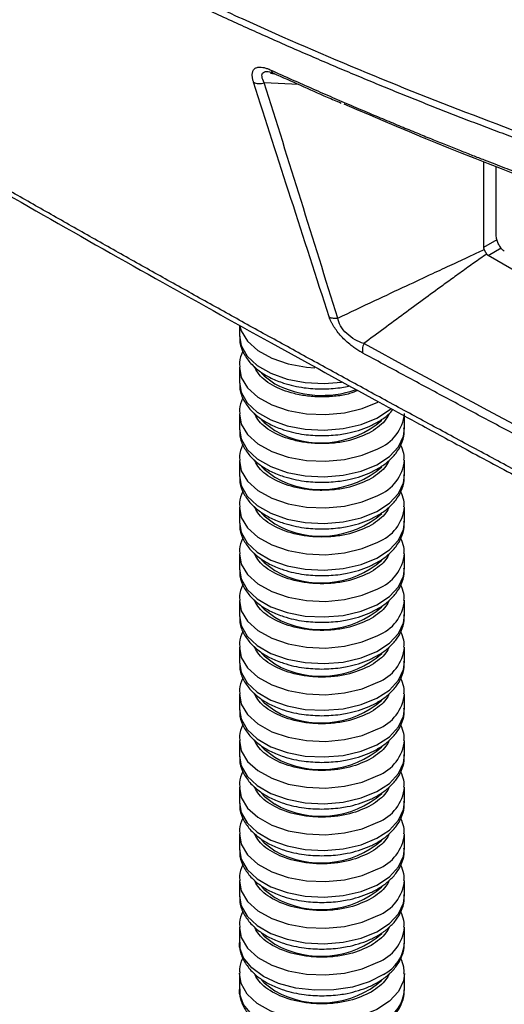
# Model space of a CAD drawing. Header units: millimetres. Extents: x 20 to 203, y 18 to 290.
# Tile 14 of 16: x 151 to 163, y 209 to 234. Entities that reach past the tile are written whole.
import ezdxf

# ---------------------------------------------------------------- set-up
doc = ezdxf.new("R2010")
doc.units = ezdxf.units.MM

msp = doc.modelspace()

# ---------------------------------------------------------------- linework, layer by layer
at = {"color": 7, "linetype": 'Continuous', "lineweight": 25}
for p, q in [((157.288, 233.005), (157.43, 232.96)), ((157.449, 232.933), (157.343, 232.957)), ((158.086, 232.668), (157.182, 232.71)), ((162.936, 230.643), (162.936, 228.386)), ((163.267, 228.713), (163.267, 230.513)), ((172.011, 223.011), (163.054, 228.182)), ((156.527, 226.353), (156.527, 226.071)), ((156.527, 225.254), (156.527, 224.846)), ((156.527, 224.029), (156.527, 223.621)), ((160.86, 223.621), (160.86, 224.029)), ((156.527, 222.804), (156.527, 222.396)), ((160.86, 222.396), (160.86, 222.804)), ((156.527, 221.58), (156.527, 221.171)), ((160.86, 221.171), (160.86, 221.58)), ((156.527, 220.355), (156.527, 219.946)), ((160.86, 219.946), (160.86, 220.355)), ((156.527, 219.13), (156.527, 218.722)), ((160.86, 218.722), (160.86, 219.13)), ((156.527, 217.905), (156.527, 217.497)), ((160.86, 217.497), (160.86, 217.905)), ((156.527, 216.68), (156.527, 216.272)), ((160.86, 216.272), (160.86, 216.68)), ((156.527, 215.455), (156.527, 215.047)), ((160.86, 215.047), (160.86, 215.455)), ((156.527, 214.231), (156.527, 213.822)), ((160.86, 213.822), (160.86, 214.231)), ((156.527, 213.006), (156.527, 212.598)), ((160.86, 212.598), (160.86, 213.006)), ((156.527, 211.781), (156.527, 211.373)), ((160.86, 211.373), (160.86, 211.781)), ((156.527, 210.556), (156.527, 210.148)), ((160.86, 210.148), (160.86, 210.556)), ((156.527, 209.331), (156.527, 208.923)), ((160.86, 208.923), (160.86, 209.331))]:
    msp.add_line(p, q, dxfattribs=at)
at = {"color": 8, "linetype": 'Continuous', "lineweight": 25}
for p, q in [((163.288, 228.589), (162.936, 228.386)), ((163.054, 228.182), (163.395, 228.379))]:
    msp.add_line(p, q, dxfattribs=at)
at = {"color": 8, "linetype": 'Continuous', "lineweight": 25, "flags": 128}
for points in [[(156.544, 226.324), (156.579, 226.206), (156.745, 225.932), (157.016, 225.687), (157.378, 225.485), (157.81, 225.337), (158.291, 225.25), (158.508, 225.233)], [(156.527, 225.25), (156.579, 224.981), (156.745, 224.707), (157.016, 224.462), (157.378, 224.26), (157.81, 224.112), (158.291, 224.025), (158.792, 224.004), (159.289, 224.051), (159.753, 224.163), (160.16, 224.333)], [(156.527, 224.025), (156.579, 223.756), (156.745, 223.482), (157.016, 223.237), (157.378, 223.035), (157.81, 222.887), (158.291, 222.8), (158.792, 222.78), (159.289, 222.826), (159.753, 222.938), (160.16, 223.109)], [(156.527, 222.8), (156.579, 222.531), (156.745, 222.257), (157.016, 222.012), (157.378, 221.811), (157.81, 221.662), (158.291, 221.575), (158.792, 221.555), (159.289, 221.602), (159.753, 221.713), (160.16, 221.884)], [(156.527, 221.576), (156.579, 221.306), (156.745, 221.032), (157.016, 220.788), (157.378, 220.586), (157.81, 220.437), (158.291, 220.351), (158.792, 220.33), (159.289, 220.377), (159.753, 220.489), (160.16, 220.659)], [(156.527, 220.351), (156.579, 220.082), (156.745, 219.807), (157.016, 219.563), (157.378, 219.361), (157.81, 219.213), (158.291, 219.126), (158.792, 219.105), (159.289, 219.152), (159.753, 219.264), (160.16, 219.434)], [(156.527, 219.126), (156.579, 218.857), (156.745, 218.583), (157.016, 218.338), (157.378, 218.136), (157.81, 217.988), (158.291, 217.901), (158.792, 217.88), (159.289, 217.927), (159.753, 218.039), (160.16, 218.209)], [(156.527, 217.901), (156.579, 217.632), (156.745, 217.358), (157.016, 217.113), (157.378, 216.911), (157.81, 216.763), (158.291, 216.676), (158.792, 216.656), (159.289, 216.702), (159.753, 216.814), (160.16, 216.985)], [(156.527, 216.676), (156.579, 216.407), (156.745, 216.133), (157.016, 215.888), (157.378, 215.686), (157.81, 215.538), (158.291, 215.451), (158.792, 215.431), (159.289, 215.478), (159.753, 215.589), (160.16, 215.76)], [(156.527, 215.452), (156.579, 215.182), (156.745, 214.908), (157.016, 214.664), (157.378, 214.462), (157.81, 214.313), (158.291, 214.227), (158.792, 214.206), (159.289, 214.253), (159.753, 214.364), (160.16, 214.535)], [(156.527, 214.227), (156.579, 213.958), (156.745, 213.683), (157.016, 213.439), (157.378, 213.237), (157.81, 213.088), (158.291, 213.002), (158.792, 212.981), (159.289, 213.028), (159.753, 213.14), (160.16, 213.31)], [(156.527, 213.002), (156.579, 212.733), (156.745, 212.459), (157.016, 212.214), (157.378, 212.012), (157.81, 211.864), (158.291, 211.777), (158.792, 211.756), (159.289, 211.803), (159.753, 211.915), (160.16, 212.085)], [(156.527, 211.777), (156.579, 211.508), (156.745, 211.234), (157.016, 210.989), (157.378, 210.787), (157.81, 210.639), (158.291, 210.552), (158.792, 210.532), (159.289, 210.578), (159.753, 210.69), (160.16, 210.861)], [(156.527, 210.552), (156.579, 210.283), (156.745, 210.009), (157.016, 209.764), (157.378, 209.562), (157.81, 209.414), (158.291, 209.327), (158.792, 209.307), (159.289, 209.354), (159.753, 209.465), (160.16, 209.636)], [(160.86, 209.339), (160.837, 209.15), (160.707, 208.87), (160.468, 208.614), (160.134, 208.397), (159.722, 208.23), (159.254, 208.123), (158.757, 208.081), (158.255, 208.106), (157.778, 208.198), (157.35, 208.35), (156.994, 208.556), (156.73, 208.803), (156.572, 209.078), (156.527, 209.347)]]:
    msp.add_lwpolyline(points, dxfattribs=at)
at = {"color": 7, "linetype": 'Continuous', "lineweight": 25, "flags": 128}
for points in [[(156.527, 226.071), (156.572, 225.818), (156.73, 225.542), (156.994, 225.295), (157.35, 225.089), (157.778, 224.937), (158.255, 224.846), (158.757, 224.82), (159.211, 224.856)], [(157.11, 225.096), (157.178, 225.021), (157.456, 224.812)], [(156.527, 224.846), (156.572, 224.593), (156.73, 224.317), (156.994, 224.07), (157.35, 223.865), (157.778, 223.712), (158.255, 223.621), (158.757, 223.595), (159.254, 223.638), (159.722, 223.745), (160.134, 223.911), (160.468, 224.128), (160.513, 224.167)], [(157.11, 223.872), (157.178, 223.796), (157.456, 223.587)], [(156.527, 223.621), (156.572, 223.368), (156.73, 223.092), (156.994, 222.845), (157.35, 222.64), (157.778, 222.487), (158.255, 222.396), (158.757, 222.371), (159.254, 222.413), (159.722, 222.52), (160.134, 222.687), (160.468, 222.903), (160.707, 223.159), (160.837, 223.44), (160.86, 223.646)], [(157.11, 222.647), (157.178, 222.571), (157.456, 222.362)], [(156.527, 222.396), (156.572, 222.143), (156.73, 221.867), (156.994, 221.62), (157.35, 221.415), (157.778, 221.262), (158.255, 221.171), (158.757, 221.146), (159.254, 221.188), (159.722, 221.295), (160.134, 221.462), (160.468, 221.679), (160.707, 221.934), (160.837, 222.215), (160.86, 222.422)], [(157.11, 221.422), (157.178, 221.347), (157.456, 221.137)], [(156.527, 221.171), (156.572, 220.918), (156.73, 220.643), (156.994, 220.395), (157.35, 220.19), (157.778, 220.038), (158.255, 219.946), (158.757, 219.921), (159.254, 219.963), (159.722, 220.07), (160.134, 220.237), (160.468, 220.454), (160.707, 220.709), (160.837, 220.99), (160.86, 221.197)], [(157.11, 220.197), (157.178, 220.122), (157.456, 219.913)], [(156.527, 219.946), (156.572, 219.694), (156.73, 219.418), (156.994, 219.171), (157.35, 218.965), (157.778, 218.813), (158.255, 218.721), (158.757, 218.696), (159.254, 218.738), (159.722, 218.845), (160.134, 219.012), (160.468, 219.229), (160.707, 219.485), (160.837, 219.765), (160.86, 219.972)], [(157.11, 218.972), (157.178, 218.897), (157.456, 218.688)], [(156.527, 218.722), (156.572, 218.469), (156.73, 218.193), (156.994, 217.946), (157.35, 217.74), (157.778, 217.588), (158.255, 217.497), (158.757, 217.471), (159.254, 217.513), (159.722, 217.621), (160.134, 217.787), (160.468, 218.004), (160.707, 218.26), (160.837, 218.54), (160.86, 218.747)], [(156.527, 217.497), (156.572, 217.244), (156.73, 216.968), (156.994, 216.721), (157.35, 216.516), (157.778, 216.363), (158.255, 216.272), (158.757, 216.247), (159.254, 216.289), (159.722, 216.396), (160.134, 216.562), (160.468, 216.779), (160.707, 217.035), (160.837, 217.316), (160.86, 217.522)], [(157.11, 217.748), (157.178, 217.672), (157.456, 217.463)], [(157.11, 216.523), (157.178, 216.447), (157.456, 216.238)], [(156.527, 216.272), (156.572, 216.019), (156.73, 215.743), (156.994, 215.496), (157.35, 215.291), (157.778, 215.138), (158.255, 215.047), (158.757, 215.022), (159.254, 215.064), (159.722, 215.171), (160.134, 215.338), (160.468, 215.555), (160.707, 215.81), (160.837, 216.091), (160.86, 216.298)], [(157.11, 215.298), (157.178, 215.223), (157.456, 215.013)], [(156.527, 215.047), (156.572, 214.794), (156.73, 214.519), (156.994, 214.271), (157.35, 214.066), (157.778, 213.914), (158.255, 213.822), (158.757, 213.797), (159.254, 213.839), (159.722, 213.946), (160.134, 214.113), (160.468, 214.33), (160.707, 214.585), (160.837, 214.866), (160.86, 215.073)], [(157.11, 214.073), (157.178, 213.998), (157.456, 213.788)], [(156.527, 213.822), (156.572, 213.569), (156.73, 213.294), (156.994, 213.047), (157.35, 212.841), (157.778, 212.689), (158.255, 212.597), (158.757, 212.572), (159.254, 212.614), (159.722, 212.721), (160.134, 212.888), (160.468, 213.105), (160.707, 213.361), (160.837, 213.641), (160.86, 213.848)], [(156.527, 212.598), (156.572, 212.345), (156.73, 212.069), (156.994, 211.822), (157.35, 211.616), (157.778, 211.464), (158.255, 211.373), (158.757, 211.347), (159.254, 211.389), (159.722, 211.497), (160.134, 211.663), (160.468, 211.88), (160.707, 212.136), (160.837, 212.416), (160.86, 212.623)], [(157.11, 212.848), (157.178, 212.773), (157.456, 212.564)], [(157.11, 211.623), (157.178, 211.548), (157.456, 211.339)], [(156.527, 211.373), (156.572, 211.12), (156.73, 210.844), (156.994, 210.597), (157.35, 210.392), (157.778, 210.239), (158.255, 210.148), (158.757, 210.123), (159.254, 210.165), (159.722, 210.272), (160.134, 210.438), (160.468, 210.655), (160.707, 210.911), (160.837, 211.191), (160.86, 211.398)], [(157.11, 210.399), (157.178, 210.323), (157.456, 210.114)], [(160.314, 209.317), (159.938, 209.124), (159.496, 208.986), (159.01, 208.911), (158.507, 208.902), (158.014, 208.96), (157.558, 209.083), (157.163, 209.263), (156.851, 209.49), (156.638, 209.753), (156.535, 210.038), (156.527, 210.148)], [(157.11, 209.174), (157.178, 209.098), (157.456, 208.889)], [(160.314, 208.093), (159.938, 207.899), (159.496, 207.761), (159.01, 207.686), (158.507, 207.677), (158.014, 207.735), (157.558, 207.858), (157.163, 208.038), (156.851, 208.265), (156.638, 208.529), (156.535, 208.813), (156.527, 208.923)]]:
    msp.add_lwpolyline(points, dxfattribs=at)
at = {"color": 7, "linetype": 'Continuous', "lineweight": 25}
for centre, radius, start, end in [((200.511, 326.306), 102.781, 246.34285, 252.98972), ((158.702, 227.224), 2.714, 242.6831, 289.1359), ((158.67, 225.705), 2.441, 240.1955, 310.8721), ((158.67, 224.481), 2.441, 240.1955, 310.8721), ((158.67, 223.256), 2.441, 240.1955, 310.8721), ((158.67, 222.031), 2.441, 240.1955, 310.8721), ((158.67, 220.806), 2.441, 240.1955, 310.8721), ((158.67, 219.581), 2.441, 240.1955, 310.8721), ((158.67, 218.357), 2.441, 240.1955, 310.8721), ((158.67, 217.132), 2.441, 240.1955, 310.8721), ((158.67, 215.907), 2.441, 240.1955, 310.8721), ((158.67, 214.682), 2.441, 240.1955, 310.8721), ((158.67, 213.457), 2.441, 240.1955, 310.8721), ((158.67, 212.233), 2.441, 240.1955, 310.8721), ((159.863, 210.209), 0.999, 296.8101, 356.4871), ((158.67, 211.008), 2.441, 240.1955, 310.8721), ((159.863, 208.984), 0.999, 296.8101, 356.4871)]:
    msp.add_arc(centre, radius, start, end, dxfattribs=at)
at = {"color": 8, "linetype": 'Continuous', "lineweight": 25}
for centre in [(159.764, 224.136), (159.764, 222.911), (159.764, 221.686), (159.764, 220.462), (159.764, 219.237), (159.764, 218.012), (159.764, 216.787), (159.764, 215.562), (159.764, 214.338), (159.764, 213.113), (159.764, 211.888), (159.764, 210.663)]:
    msp.add_arc(centre, 1.101, 291.1092, 354.5543, dxfattribs=at)
at = {"color": 7, "linetype": 'Continuous', "lineweight": 25}
for points, knots in [([(118.684, 260.184), (118.844, 260.032), (119.164, 259.727), (119.645, 259.274), (120.127, 258.823), (120.611, 258.375), (121.096, 257.929), (121.583, 257.487), (122.071, 257.047), (122.56, 256.61), (123.05, 256.176), (123.542, 255.745), (124.035, 255.316), (124.529, 254.891), (125.025, 254.468), (125.521, 254.048), (126.019, 253.631), (126.518, 253.217), (127.017, 252.805), (127.518, 252.396), (128.02, 251.991), (128.523, 251.588), (129.027, 251.188), (129.532, 250.79), (130.038, 250.396), (130.544, 250.004), (131.052, 249.616), (131.561, 249.23), (132.07, 248.847), (132.581, 248.466), (133.092, 248.089), (133.604, 247.715), (134.116, 247.343), (134.63, 246.975), (135.144, 246.609), (135.659, 246.246), (136.175, 245.886), (136.692, 245.529), (137.209, 245.175), (137.727, 244.824), (138.245, 244.476), (138.765, 244.13), (139.284, 243.788), (139.805, 243.448), (140.326, 243.111), (140.848, 242.778), (141.37, 242.447), (141.893, 242.119), (142.416, 241.794), (142.94, 241.472), (143.464, 241.153), (143.989, 240.837), (144.515, 240.524), (145.04, 240.214), (145.567, 239.907), (146.094, 239.603), (146.621, 239.302), (147.149, 239.004), (147.677, 238.709), (148.206, 238.417), (148.735, 238.128), (149.264, 237.842), (149.794, 237.559), (150.324, 237.279), (150.855, 237.003), (151.385, 236.729), (151.917, 236.458), (152.448, 236.19), (152.98, 235.926), (153.513, 235.664), (154.045, 235.406), (154.578, 235.15), (155.112, 234.898), (155.645, 234.649), (156.179, 234.403), (156.714, 234.16), (157.248, 233.921), (157.783, 233.684), (158.318, 233.451), (158.853, 233.221), (159.389, 232.994), (159.925, 232.77), (160.461, 232.549), (160.998, 232.332), (161.535, 232.118), (162.072, 231.907), (162.609, 231.699), (163.147, 231.494), (163.684, 231.293), (164.222, 231.095), (164.761, 230.9), (165.299, 230.709), (165.838, 230.521), (166.377, 230.336), (166.917, 230.154), (167.456, 229.976), (167.996, 229.801), (168.536, 229.629), (169.076, 229.461), (169.617, 229.296), (170.158, 229.135), (170.699, 228.977), (171.24, 228.822), (171.782, 228.671), (172.324, 228.523), (172.866, 228.378), (173.408, 228.237), (173.951, 228.1), (174.313, 228.011), (174.494, 227.966)], [0, 0, 0, 0, 0.009356, 0.018712, 0.028068, 0.037424, 0.046779, 0.056134, 0.065489, 0.074844, 0.084198, 0.093553, 0.102906, 0.11226, 0.121613, 0.130967, 0.14032, 0.149672, 0.159025, 0.168377, 0.177729, 0.187081, 0.196433, 0.205784, 0.215135, 0.224486, 0.233837, 0.243187, 0.252538, 0.261888, 0.271238, 0.280588, 0.289937, 0.299286, 0.308636, 0.317985, 0.327333, 0.336682, 0.34603, 0.355378, 0.364727, 0.374074, 0.383422, 0.39277, 0.402117, 0.411464, 0.420811, 0.430158, 0.439504, 0.448851, 0.458197, 0.467543, 0.476889, 0.486235, 0.49558, 0.504926, 0.514271, 0.523616, 0.532961, 0.542305, 0.55165, 0.560994, 0.570339, 0.579683, 0.589026, 0.59837, 0.607714, 0.617057, 0.6264, 0.635743, 0.645086, 0.654428, 0.663771, 0.673113, 0.682455, 0.691797, 0.701139, 0.71048, 0.719821, 0.729163, 0.738504, 0.747845, 0.757186, 0.766526, 0.775867, 0.785207, 0.794547, 0.803887, 0.813227, 0.822567, 0.831907, 0.841246, 0.850586, 0.859925, 0.869264, 0.878603, 0.887942, 0.897281, 0.906619, 0.915958, 0.925296, 0.934635, 0.943973, 0.953311, 0.962649, 0.971987, 0.981325, 0.990662, 1, 1, 1, 1]), ([(118.703, 260.355), (118.855, 260.21), (119.158, 259.92), (119.615, 259.488), (120.074, 259.058), (120.533, 258.632), (120.994, 258.207), (121.456, 257.786), (121.919, 257.367), (122.383, 256.95), (122.848, 256.536), (124.069, 255.46), (126.06, 253.756), (128.844, 251.49), (131.656, 249.313), (134.12, 247.502), (136.22, 246.021), (138.633, 244.373), (141.167, 242.73), (143.813, 241.107), (145.882, 239.89), (147.966, 238.716), (150.117, 237.556), (152.322, 236.421), (154.337, 235.437), (156.116, 234.608), (158.208, 233.67), (160.856, 232.554), (163.858, 231.401), (166.662, 230.419), (168.74, 229.753), (170.296, 229.289), (171.327, 228.994), (172.36, 228.711), (173.394, 228.44), (174.084, 228.27), (174.429, 228.185)], [0, 0, 0, 0, 0.008912, 0.017823, 0.026733, 0.035641, 0.044548, 0.053455, 0.062361, 0.071266, 0.080172, 0.089076, 0.141178, 0.193208, 0.245199, 0.297181, 0.328514, 0.35976, 0.428206, 0.465116, 0.501593, 0.538625, 0.575993, 0.615607, 0.655168, 0.68217, 0.709183, 0.764982, 0.820809, 0.86588, 0.910925, 0.928729, 0.946537, 0.964351, 0.982171, 1, 1, 1, 1]), ([(176.972, 215.683), (176.553, 215.895), (175.717, 216.319), (174.469, 216.956), (173.229, 217.592), (171.997, 218.226), (170.773, 218.859), (169.557, 219.491), (168.35, 220.122), (167.151, 220.751), (165.96, 221.38), (164.778, 222.007), (163.604, 222.633), (162.438, 223.258), (161.281, 223.882), (160.132, 224.505), (158.992, 225.127), (157.86, 225.748), (156.737, 226.367), (155.623, 226.986), (154.517, 227.603), (153.419, 228.219), (152.33, 228.834), (151.249, 229.447), (150.177, 230.06), (148.794, 230.854), (147.095, 231.839), (145.078, 233.02), (143.054, 234.219), (141.022, 235.436), (138.984, 236.67), (136.939, 237.922), (134.887, 239.191), (132.828, 240.478), (130.763, 241.782), (128.691, 243.103), (126.611, 244.442), (124.524, 245.796), (123.134, 246.707), (122.437, 247.165)], [0, 0, 0, 0, 0.021681, 0.043265, 0.064752, 0.086142, 0.107435, 0.128631, 0.14973, 0.170732, 0.191637, 0.212444, 0.233154, 0.253767, 0.274283, 0.294701, 0.315022, 0.335245, 0.355372, 0.3754, 0.395332, 0.415165, 0.434902, 0.45454, 0.474081, 0.493524, 0.530406, 0.567635, 0.605211, 0.643134, 0.681403, 0.720018, 0.75898, 0.798286, 0.837939, 0.877937, 0.91828, 0.958967, 1, 1, 1, 1]), ([(122.614, 246.906), (123.526, 246.31), (125.25, 245.184), (127.704, 243.602), (129.864, 242.221), (131.73, 241.04), (133.3, 240.054), (134.665, 239.202), (135.932, 238.417), (137.205, 237.633), (139.632, 236.147), (143.24, 233.973), (147.482, 231.48), (151.186, 229.35), (154.279, 227.6), (157.279, 225.93), (159.569, 224.673), (161.25, 223.759), (162.464, 223.102), (163.902, 222.329), (165.571, 221.439), (167.458, 220.439), (169.564, 219.333), (171.887, 218.123), (174.441, 216.805), (176.226, 215.894), (177.156, 215.42)], [0, 0, 0, 0, 0.053661, 0.10141, 0.143246, 0.179168, 0.209176, 0.233559, 0.2574, 0.281535, 0.305965, 0.395003, 0.484383, 0.541261, 0.598127, 0.652647, 0.703081, 0.720826, 0.742278, 0.767703, 0.797099, 0.830468, 0.867106, 0.907574, 0.951872, 1, 1, 1, 1]), ([(156.902, 232.726), (156.898, 232.739), (156.89, 232.765), (156.88, 232.802), (156.873, 232.837), (156.869, 232.871), (156.866, 232.903), (156.866, 232.933), (156.87, 232.981), (156.888, 233.041), (156.936, 233.094), (157.008, 233.123), (157.091, 233.125), (157.179, 233.11), (157.264, 233.084), (157.326, 233.058), (157.357, 233.044)], [0, 0, 0, 0, 0.040095, 0.079481, 0.118254, 0.156512, 0.19436, 0.231903, 0.269251, 0.38917, 0.506824, 0.622991, 0.740366, 0.825269, 0.911365, 1, 1, 1, 1]), ([(157.357, 233.044), (157.544, 232.96), (157.91, 232.795), (158.448, 232.557), (158.965, 232.331), (159.46, 232.118), (159.934, 231.916), (160.386, 231.726), (160.816, 231.547), (161.225, 231.379), (161.612, 231.221), (161.977, 231.074), (162.321, 230.937), (162.643, 230.81), (162.944, 230.693), (163.222, 230.584), (163.48, 230.485), (163.715, 230.395), (163.929, 230.314), (164.121, 230.242), (164.492, 230.103), (165.061, 229.892), (165.848, 229.608), (166.674, 229.318), (167.537, 229.023), (168.438, 228.724), (169.376, 228.422), (170.015, 228.226), (170.34, 228.125)], [0, 0, 0, 0, 0.043345, 0.085002, 0.124972, 0.163255, 0.199853, 0.234767, 0.267998, 0.299548, 0.329416, 0.357606, 0.384118, 0.408953, 0.432113, 0.453599, 0.473412, 0.491554, 0.508025, 0.522827, 0.53596, 0.593648, 0.654224, 0.717676, 0.783993, 0.85316, 0.925165, 1, 1, 1, 1]), ([(157.426, 232.961), (157.895, 232.75), (158.485, 232.484), (159.076, 232.23), (159.197, 232.179)], [0, 0, 0, 0, 0.7955433, 1, 1, 1, 1]), ([(158.885, 226.567), (158.551, 227.602), (157.887, 229.655), (157.228, 231.708), (156.902, 232.726)], [0, 0, 0, 0, 0.504345, 1, 1, 1, 1]), ([(156.902, 232.726), (156.938, 232.707), (156.984, 232.695), (157.082, 232.689), (157.134, 232.696), (157.182, 232.71)], [0, 0, 0, 0, 0.5, 0.5, 1, 1, 1, 1]), ([(163.481, 228.292), (163.457, 228.312), (163.409, 228.352), (163.344, 228.444), (163.296, 228.547), (163.271, 228.641), (163.268, 228.693), (163.267, 228.713)], [0, 0, 0, 0, 0.215828, 0.431668, 0.647144, 0.861747, 1, 1, 1, 1]), ([(162.936, 228.386), (162.937, 228.381), (162.937, 228.369), (162.942, 228.353), (162.947, 228.342), (162.949, 228.337)], [0, 0, 0, 0, 0.330602, 0.661891, 1, 1, 1, 1]), ([(159.109, 226.537), (159.434, 226.69), (160.036, 226.974), (160.868, 227.364), (161.545, 227.681), (162.095, 227.937), (162.543, 228.146), (162.82, 228.276), (162.949, 228.337)], [0, 0, 0, 0, 0.252351, 0.468493, 0.648406, 0.780947, 0.898152, 1, 1, 1, 1]), ([(163.017, 228.219), (162.907, 228.141), (162.743, 228.026), (162.465, 227.828), (162.192, 227.631), (161.631, 227.224), (160.834, 226.64), (160.144, 226.129), (159.794, 225.869)], [0, 0, 0, 0, 0.1016904, 0.1507876, 0.2568425, 0.3550287, 0.6719552, 1, 1, 1, 1]), ([(162.949, 228.337), (162.952, 228.331), (162.958, 228.32), (162.967, 228.303), (162.977, 228.286), (162.987, 228.27), (162.997, 228.252), (163.007, 228.235), (163.014, 228.224), (163.017, 228.219)], [0, 0, 0, 0, 0.147804, 0.288379, 0.422972, 0.561007, 0.703664, 0.850279, 1, 1, 1, 1]), ([(163.054, 228.182), (163.049, 228.185), (163.04, 228.191), (163.027, 228.204), (163.021, 228.214), (163.017, 228.219)], [0, 0, 0, 0, 0.330696, 0.661731, 1, 1, 1, 1]), ([(159.766, 225.621), (159.749, 225.63), (159.714, 225.649), (159.662, 225.68), (159.611, 225.713), (159.561, 225.747), (159.511, 225.783), (159.432, 225.844), (159.326, 225.933), (159.203, 226.057), (159.095, 226.184), (159.02, 226.291), (158.97, 226.376), (158.936, 226.441), (158.907, 226.506), (158.892, 226.547), (158.885, 226.567)], [0, 0, 0, 0, 0.049168, 0.097186, 0.144197, 0.190351, 0.235807, 0.280732, 0.405681, 0.525542, 0.639697, 0.753157, 0.812397, 0.873055, 0.936372, 1, 1, 1, 1]), ([(158.885, 226.567), (158.915, 226.551), (158.952, 226.54), (159.029, 226.53), (159.07, 226.531), (159.109, 226.537)], [0, 0, 0, 0, 0.5, 0.5, 1, 1, 1, 1]), ([(159.794, 225.869), (159.718, 225.893), (159.64, 225.927), (159.487, 226.014), (159.411, 226.069), (159.279, 226.194), (159.222, 226.264), (159.142, 226.404), (159.118, 226.474), (159.109, 226.537)], [0, 0, 0, 0, 0.25, 0.25, 0.5, 0.5, 0.75, 0.75, 1, 1, 1, 1]), ([(156.539, 226.059), (156.538, 226.003), (156.535, 225.845), (156.636, 225.597), (156.819, 225.34), (157.065, 225.128), (157.356, 224.957), (157.657, 224.836), (157.952, 224.756), (158.286, 224.696), (158.696, 224.667), (159.078, 224.696), (159.318, 224.732), (159.399, 224.753), (159.419, 224.759)], [0, 0, 0, 0, 0.056865, 0.15883, 0.262535, 0.364023, 0.458138, 0.556004, 0.629365, 0.697868, 0.815514, 0.934933, 0.983254, 1, 1, 1, 1]), ([(159.794, 225.869), (159.776, 225.825), (159.763, 225.779), (159.753, 225.692), (159.756, 225.652), (159.766, 225.621)], [0, 0, 0, 0, 0.5, 0.5, 1, 1, 1, 1]), ([(156.623, 225.668), (156.619, 225.662), (156.565, 225.573), (156.527, 225.427), (156.536, 225.291), (156.539, 225.248)], [0, 0, 0, 0, 0.0515861, 0.7027246, 1, 1, 1, 1]), ([(172.946, 218.724), (172.571, 218.914), (171.823, 219.294), (170.705, 219.866), (169.592, 220.438), (168.482, 221.011), (167.377, 221.585), (166.277, 222.159), (165.181, 222.734), (164.089, 223.309), (163.002, 223.886), (161.919, 224.463), (160.84, 225.041), (160.124, 225.427), (159.766, 225.621)], [0, 0, 0, 0, 0.084148, 0.168134, 0.251964, 0.33564, 0.419166, 0.502547, 0.585787, 0.668888, 0.751856, 0.834694, 0.917407, 1, 1, 1, 1]), ([(156.539, 224.834), (156.538, 224.778), (156.535, 224.621), (156.636, 224.372), (156.819, 224.115), (157.065, 223.903), (157.356, 223.732), (157.657, 223.611), (157.952, 223.531), (158.286, 223.471), (158.696, 223.443), (159.079, 223.469), (159.398, 223.523), (159.657, 223.588), (159.941, 223.693), (160.205, 223.83), (160.418, 223.977), (160.52, 224.091), (160.559, 224.135)], [0, 0, 0, 0, 0.041403, 0.115643, 0.191149, 0.265042, 0.333565, 0.404821, 0.458234, 0.508111, 0.593767, 0.680715, 0.715897, 0.773577, 0.83231, 0.894417, 0.958467, 1, 1, 1, 1]), ([(156.623, 224.444), (156.619, 224.437), (156.565, 224.348), (156.527, 224.202), (156.536, 224.066), (156.539, 224.023)], [0, 0, 0, 0, 0.0515861, 0.7027246, 1, 1, 1, 1]), ([(156.539, 223.609), (156.538, 223.553), (156.535, 223.396), (156.636, 223.147), (156.819, 222.891), (157.065, 222.678), (157.356, 222.507), (157.657, 222.386), (157.952, 222.306), (158.286, 222.245), (158.536, 222.235), (158.694, 222.229)], [0, 0, 0, 0, 0.069729, 0.194761, 0.321926, 0.446373, 0.561779, 0.681784, 0.771741, 0.855741, 1, 1, 1, 1]), ([(158.694, 222.229), (158.854, 222.235), (159.079, 222.244), (159.398, 222.299), (159.657, 222.364), (159.941, 222.468), (160.206, 222.605), (160.444, 222.776), (160.643, 222.983), (160.786, 223.224), (160.863, 223.456), (160.852, 223.602), (160.848, 223.654)], [0, 0, 0, 0, 0.14372, 0.201873, 0.297215, 0.394296, 0.496954, 0.602825, 0.711306, 0.822136, 0.936613, 1, 1, 1, 1]), ([(156.623, 223.219), (156.619, 223.212), (156.565, 223.123), (156.527, 222.977), (156.536, 222.841), (156.539, 222.798)], [0, 0, 0, 0, 0.051586, 0.702725, 1, 1, 1, 1]), ([(160.848, 222.806), (160.851, 222.866), (160.856, 223.005), (160.797, 223.133), (160.764, 223.206)], [0, 0, 0, 0, 0.431479, 1, 1, 1, 1]), ([(158.694, 221.004), (158.854, 221.01), (159.079, 221.019), (159.398, 221.074), (159.657, 221.139), (159.941, 221.243), (160.206, 221.38), (160.444, 221.552), (160.643, 221.758), (160.786, 222), (160.863, 222.231), (160.852, 222.377), (160.848, 222.429)], [0, 0, 0, 0, 0.14372, 0.201873, 0.297215, 0.394296, 0.496954, 0.602825, 0.711306, 0.822136, 0.936613, 1, 1, 1, 1]), ([(156.539, 222.385), (156.538, 222.328), (156.535, 222.171), (156.636, 221.923), (156.819, 221.666), (157.065, 221.454), (157.356, 221.282), (157.657, 221.161), (157.952, 221.082), (158.286, 221.02), (158.536, 221.01), (158.694, 221.004)], [0, 0, 0, 0, 0.069729, 0.194761, 0.321926, 0.446373, 0.561779, 0.681784, 0.771741, 0.855741, 1, 1, 1, 1]), ([(156.623, 221.994), (156.619, 221.987), (156.565, 221.899), (156.527, 221.753), (156.536, 221.616), (156.539, 221.574)], [0, 0, 0, 0, 0.051586, 0.702725, 1, 1, 1, 1]), ([(160.848, 221.582), (160.851, 221.641), (160.856, 221.78), (160.797, 221.908), (160.764, 221.982)], [0, 0, 0, 0, 0.431479, 1, 1, 1, 1]), ([(156.539, 221.16), (156.538, 221.103), (156.535, 220.946), (156.636, 220.698), (156.819, 220.441), (157.065, 220.229), (157.356, 220.058), (157.657, 219.936), (157.952, 219.857), (158.286, 219.795), (158.536, 219.786), (158.694, 219.78)], [0, 0, 0, 0, 0.069729, 0.194761, 0.321926, 0.446373, 0.561779, 0.681784, 0.771741, 0.855741, 1, 1, 1, 1]), ([(158.694, 219.78), (158.854, 219.786), (159.079, 219.794), (159.398, 219.849), (159.657, 219.914), (159.941, 220.018), (160.206, 220.155), (160.444, 220.327), (160.643, 220.533), (160.786, 220.775), (160.863, 221.006), (160.852, 221.152), (160.848, 221.204)], [0, 0, 0, 0, 0.14372, 0.201873, 0.297215, 0.394296, 0.496954, 0.602825, 0.711306, 0.822136, 0.936613, 1, 1, 1, 1]), ([(156.623, 220.769), (156.619, 220.763), (156.565, 220.674), (156.527, 220.528), (156.536, 220.392), (156.539, 220.349)], [0, 0, 0, 0, 0.051586, 0.702725, 1, 1, 1, 1]), ([(160.848, 220.357), (160.851, 220.417), (160.856, 220.555), (160.797, 220.684), (160.764, 220.757)], [0, 0, 0, 0, 0.431479, 1, 1, 1, 1]), ([(156.539, 219.935), (156.538, 219.879), (156.535, 219.721), (156.636, 219.473), (156.819, 219.216), (157.065, 219.004), (157.356, 218.833), (157.657, 218.712), (157.952, 218.632), (158.286, 218.57), (158.536, 218.561), (158.694, 218.555)], [0, 0, 0, 0, 0.069729, 0.194761, 0.321926, 0.446373, 0.561779, 0.681784, 0.771741, 0.855741, 1, 1, 1, 1]), ([(158.694, 218.555), (158.854, 218.561), (159.079, 218.569), (159.398, 218.624), (159.657, 218.689), (159.941, 218.794), (160.206, 218.93), (160.444, 219.102), (160.643, 219.308), (160.786, 219.55), (160.863, 219.782), (160.852, 219.928), (160.848, 219.98)], [0, 0, 0, 0, 0.14372, 0.201873, 0.297215, 0.394296, 0.496954, 0.602825, 0.711306, 0.822136, 0.936613, 1, 1, 1, 1]), ([(156.623, 219.544), (156.619, 219.538), (156.565, 219.449), (156.527, 219.303), (156.536, 219.167), (156.539, 219.124)], [0, 0, 0, 0, 0.051586, 0.702725, 1, 1, 1, 1]), ([(160.848, 219.132), (160.851, 219.192), (160.856, 219.33), (160.797, 219.459), (160.764, 219.532)], [0, 0, 0, 0, 0.431479, 1, 1, 1, 1]), ([(156.539, 218.71), (156.538, 218.654), (156.535, 218.497), (156.636, 218.248), (156.819, 217.991), (157.065, 217.779), (157.356, 217.608), (157.657, 217.487), (157.952, 217.407), (158.286, 217.345), (158.536, 217.336), (158.694, 217.33)], [0, 0, 0, 0, 0.069729, 0.194761, 0.321926, 0.446373, 0.561779, 0.681784, 0.771741, 0.855741, 1, 1, 1, 1]), ([(158.694, 217.33), (158.854, 217.336), (159.079, 217.344), (159.398, 217.4), (159.657, 217.464), (159.941, 217.569), (160.206, 217.706), (160.444, 217.877), (160.643, 218.083), (160.786, 218.325), (160.863, 218.557), (160.852, 218.703), (160.848, 218.755)], [0, 0, 0, 0, 0.14372, 0.201873, 0.297215, 0.394296, 0.496954, 0.602825, 0.711306, 0.822136, 0.936613, 1, 1, 1, 1]), ([(156.623, 218.32), (156.619, 218.313), (156.565, 218.224), (156.527, 218.078), (156.536, 217.942), (156.539, 217.899)], [0, 0, 0, 0, 0.0515861, 0.7027246, 1, 1, 1, 1]), ([(160.848, 217.907), (160.851, 217.967), (160.856, 218.105), (160.797, 218.234), (160.764, 218.307)], [0, 0, 0, 0, 0.431479, 1, 1, 1, 1]), ([(158.694, 216.105), (158.854, 216.111), (159.079, 216.12), (159.398, 216.175), (159.657, 216.239), (159.941, 216.344), (160.206, 216.481), (160.444, 216.652), (160.643, 216.859), (160.786, 217.1), (160.863, 217.332), (160.852, 217.478), (160.848, 217.53)], [0, 0, 0, 0, 0.14372, 0.201873, 0.297215, 0.394296, 0.496954, 0.602825, 0.711306, 0.822136, 0.936613, 1, 1, 1, 1]), ([(156.539, 217.485), (156.538, 217.429), (156.535, 217.272), (156.636, 217.023), (156.819, 216.767), (157.065, 216.554), (157.356, 216.383), (157.657, 216.262), (157.952, 216.182), (158.286, 216.12), (158.536, 216.111), (158.694, 216.105)], [0, 0, 0, 0, 0.069729, 0.194761, 0.321926, 0.446373, 0.561779, 0.681784, 0.771741, 0.855741, 1, 1, 1, 1]), ([(156.623, 217.095), (156.619, 217.088), (156.565, 216.999), (156.527, 216.853), (156.536, 216.717), (156.539, 216.674)], [0, 0, 0, 0, 0.051586, 0.702725, 1, 1, 1, 1]), ([(160.848, 216.682), (160.851, 216.742), (160.856, 216.881), (160.797, 217.009), (160.764, 217.082)], [0, 0, 0, 0, 0.4314794, 1, 1, 1, 1]), ([(156.539, 216.261), (156.538, 216.204), (156.535, 216.047), (156.636, 215.799), (156.819, 215.542), (157.065, 215.33), (157.356, 215.158), (157.657, 215.037), (157.952, 214.957), (158.286, 214.896), (158.536, 214.886), (158.694, 214.88)], [0, 0, 0, 0, 0.069729, 0.194761, 0.321926, 0.446373, 0.561779, 0.681784, 0.771741, 0.855741, 1, 1, 1, 1]), ([(158.694, 214.88), (158.854, 214.886), (159.079, 214.895), (159.398, 214.95), (159.657, 215.015), (159.941, 215.119), (160.206, 215.256), (160.444, 215.427), (160.643, 215.634), (160.786, 215.876), (160.863, 216.107), (160.852, 216.253), (160.848, 216.305)], [0, 0, 0, 0, 0.14372, 0.201873, 0.297215, 0.394296, 0.496954, 0.602825, 0.711306, 0.822136, 0.936613, 1, 1, 1, 1]), ([(156.623, 215.87), (156.619, 215.863), (156.565, 215.775), (156.527, 215.629), (156.536, 215.492), (156.539, 215.45)], [0, 0, 0, 0, 0.0515861, 0.7027246, 1, 1, 1, 1]), ([(160.848, 215.457), (160.851, 215.517), (160.856, 215.656), (160.797, 215.784), (160.764, 215.858)], [0, 0, 0, 0, 0.431479, 1, 1, 1, 1]), ([(156.539, 215.036), (156.538, 214.979), (156.535, 214.822), (156.636, 214.574), (156.819, 214.317), (157.065, 214.105), (157.356, 213.934), (157.657, 213.812), (157.952, 213.733), (158.286, 213.671), (158.536, 213.661), (158.694, 213.656)], [0, 0, 0, 0, 0.069729, 0.194761, 0.321926, 0.446373, 0.561779, 0.681784, 0.771741, 0.855741, 1, 1, 1, 1]), ([(158.694, 213.656), (158.854, 213.662), (159.079, 213.67), (159.398, 213.725), (159.657, 213.79), (159.941, 213.894), (160.206, 214.031), (160.444, 214.203), (160.643, 214.409), (160.786, 214.651), (160.863, 214.882), (160.852, 215.028), (160.848, 215.08)], [0, 0, 0, 0, 0.14372, 0.201873, 0.297215, 0.394296, 0.496954, 0.602825, 0.711306, 0.822136, 0.936613, 1, 1, 1, 1]), ([(156.623, 214.645), (156.619, 214.639), (156.565, 214.55), (156.527, 214.404), (156.536, 214.267), (156.539, 214.225)], [0, 0, 0, 0, 0.051586, 0.702725, 1, 1, 1, 1]), ([(160.848, 214.233), (160.851, 214.292), (160.856, 214.431), (160.797, 214.56), (160.764, 214.633)], [0, 0, 0, 0, 0.431479, 1, 1, 1, 1]), ([(156.539, 213.811), (156.538, 213.755), (156.535, 213.597), (156.636, 213.349), (156.819, 213.092), (157.065, 212.88), (157.356, 212.709), (157.657, 212.588), (157.952, 212.508), (158.286, 212.446), (158.536, 212.437), (158.694, 212.431)], [0, 0, 0, 0, 0.069729, 0.194761, 0.321926, 0.446373, 0.561779, 0.681784, 0.771741, 0.855741, 1, 1, 1, 1]), ([(158.694, 212.431), (158.854, 212.437), (159.079, 212.445), (159.398, 212.5), (159.657, 212.565), (159.941, 212.67), (160.206, 212.806), (160.444, 212.978), (160.643, 213.184), (160.786, 213.426), (160.863, 213.658), (160.852, 213.804), (160.848, 213.856)], [0, 0, 0, 0, 0.14372, 0.201873, 0.297215, 0.394296, 0.496954, 0.602825, 0.711306, 0.822136, 0.936613, 1, 1, 1, 1]), ([(156.623, 213.42), (156.619, 213.414), (156.565, 213.325), (156.527, 213.179), (156.536, 213.043), (156.539, 213)], [0, 0, 0, 0, 0.051586, 0.702725, 1, 1, 1, 1]), ([(160.848, 213.008), (160.851, 213.068), (160.856, 213.206), (160.797, 213.335), (160.764, 213.408)], [0, 0, 0, 0, 0.431479, 1, 1, 1, 1]), ([(158.694, 211.206), (158.854, 211.212), (159.079, 211.22), (159.398, 211.276), (159.657, 211.34), (159.941, 211.445), (160.206, 211.582), (160.444, 211.753), (160.643, 211.959), (160.786, 212.201), (160.863, 212.433), (160.852, 212.579), (160.848, 212.631)], [0, 0, 0, 0, 0.14372, 0.201873, 0.297215, 0.394296, 0.496954, 0.602825, 0.711306, 0.822136, 0.936613, 1, 1, 1, 1]), ([(156.539, 212.586), (156.538, 212.53), (156.535, 212.372), (156.636, 212.124), (156.819, 211.867), (157.065, 211.655), (157.356, 211.484), (157.657, 211.363), (157.952, 211.283), (158.286, 211.221), (158.536, 211.212), (158.694, 211.206)], [0, 0, 0, 0, 0.069729, 0.194761, 0.321926, 0.446373, 0.561779, 0.681784, 0.771741, 0.855741, 1, 1, 1, 1]), ([(156.623, 212.196), (156.619, 212.189), (156.565, 212.1), (156.527, 211.954), (156.536, 211.818), (156.539, 211.775)], [0, 0, 0, 0, 0.051586, 0.702725, 1, 1, 1, 1]), ([(160.848, 211.783), (160.851, 211.843), (160.856, 211.981), (160.797, 212.11), (160.764, 212.183)], [0, 0, 0, 0, 0.4314794, 1, 1, 1, 1]), ([(156.539, 211.361), (156.538, 211.305), (156.535, 211.148), (156.636, 210.899), (156.819, 210.643), (157.065, 210.43), (157.356, 210.259), (157.657, 210.138), (157.952, 210.058), (158.286, 209.996), (158.536, 209.987), (158.694, 209.981)], [0, 0, 0, 0, 0.069729, 0.194761, 0.321926, 0.446373, 0.561779, 0.681784, 0.771741, 0.855741, 1, 1, 1, 1]), ([(158.694, 209.981), (158.854, 209.987), (159.079, 209.996), (159.398, 210.051), (159.657, 210.115), (159.941, 210.22), (160.206, 210.357), (160.444, 210.528), (160.643, 210.734), (160.786, 210.976), (160.863, 211.208), (160.852, 211.354), (160.848, 211.406)], [0, 0, 0, 0, 0.14372, 0.201873, 0.297215, 0.394296, 0.496954, 0.602825, 0.711306, 0.822136, 0.936613, 1, 1, 1, 1]), ([(156.623, 210.971), (156.619, 210.964), (156.565, 210.875), (156.527, 210.729), (156.536, 210.593), (156.539, 210.55)], [0, 0, 0, 0, 0.051586, 0.702725, 1, 1, 1, 1]), ([(160.848, 210.558), (160.851, 210.618), (160.856, 210.757), (160.797, 210.885), (160.764, 210.958)], [0, 0, 0, 0, 0.431479, 1, 1, 1, 1]), ([(156.538, 210.16), (156.537, 210.095), (156.533, 209.93), (156.636, 209.674), (156.819, 209.418), (157.065, 209.206), (157.356, 209.034), (157.657, 208.913), (157.952, 208.833), (158.286, 208.772), (158.536, 208.762), (158.694, 208.756)], [0, 0, 0, 0, 0.07855, 0.202396, 0.328355, 0.451623, 0.565934, 0.684801, 0.773905, 0.857109, 1, 1, 1, 1]), ([(158.694, 208.756), (158.854, 208.762), (159.079, 208.771), (159.398, 208.826), (159.657, 208.891), (159.941, 208.995), (160.206, 209.132), (160.444, 209.303), (160.643, 209.51), (160.785, 209.752), (160.86, 209.968), (160.851, 210.099), (160.849, 210.136)], [0, 0, 0, 0, 0.146417, 0.205662, 0.302793, 0.401697, 0.506282, 0.61414, 0.724658, 0.837568, 0.954193, 1, 1, 1, 1]), ([(156.623, 209.746), (156.619, 209.739), (156.565, 209.65), (156.528, 209.513), (156.536, 209.386), (156.538, 209.352)], [0, 0, 0, 0, 0.054971, 0.74883, 1, 1, 1, 1]), ([(160.848, 209.34), (160.85, 209.397), (160.855, 209.534), (160.797, 209.66), (160.764, 209.733)], [0, 0, 0, 0, 0.422607, 1, 1, 1, 1]), ([(156.538, 208.935), (156.537, 208.871), (156.533, 208.706), (156.636, 208.45), (156.819, 208.193), (157.065, 207.981), (157.356, 207.809), (157.657, 207.688), (157.952, 207.609), (158.286, 207.547), (158.536, 207.537), (158.694, 207.531)], [0, 0, 0, 0, 0.07855, 0.202396, 0.328355, 0.451623, 0.565934, 0.684801, 0.773905, 0.857109, 1, 1, 1, 1]), ([(158.694, 207.531), (158.854, 207.537), (159.079, 207.546), (159.398, 207.601), (159.657, 207.666), (159.941, 207.77), (160.206, 207.907), (160.444, 208.079), (160.643, 208.285), (160.785, 208.527), (160.86, 208.743), (160.851, 208.874), (160.849, 208.911)], [0, 0, 0, 0, 0.146417, 0.205662, 0.302793, 0.401697, 0.506282, 0.61414, 0.724658, 0.837568, 0.954193, 1, 1, 1, 1])]:
    msp.add_open_spline(points, degree=3, knots=knots, dxfattribs=at)
at = {"color": 8, "linetype": 'Continuous', "lineweight": 25}
for points, knots in [([(157.357, 233.044), (157.365, 233.029), (157.38, 232.997), (157.405, 232.971), (157.423, 232.964), (157.426, 232.963)], [0, 0, 0, 0, 0.440493, 0.892034, 1, 1, 1, 1]), ([(157.182, 232.71), (157.155, 232.768), (157.115, 232.855), (157.122, 232.939), (157.154, 232.984), (157.207, 233.008), (157.259, 233.005), (157.283, 233.004)], [0, 0, 0, 0, 0.349116, 0.520171, 0.689056, 0.857496, 1, 1, 1, 1]), ([(159.637, 224.639), (159.568, 224.609), (159.399, 224.535), (159.067, 224.485), (158.694, 224.46), (158.318, 224.483), (157.859, 224.566), (157.369, 224.76), (157.037, 225.03), (156.949, 225.212), (156.923, 225.266)], [0, 0, 0, 0, 0.076091, 0.184188, 0.294578, 0.404969, 0.513065, 0.71387, 0.914674, 1, 1, 1, 1]), ([(159.99, 223.553), (159.81, 223.469), (159.532, 223.339), (159.069, 223.258), (158.694, 223.235), (158.318, 223.258), (157.859, 223.342), (157.369, 223.535), (157.037, 223.806), (156.949, 223.987), (156.923, 224.042)], [0, 0, 0, 0, 0.178538, 0.274649, 0.372799, 0.470949, 0.567059, 0.745597, 0.924136, 1, 1, 1, 1]), ([(160.457, 224.027), (160.433, 223.978), (160.348, 223.8), (160.14, 223.656), (159.99, 223.553)], [0, 0, 0, 0, 0.2792, 1, 1, 1, 1]), ([(159.99, 222.328), (159.81, 222.244), (159.532, 222.115), (159.069, 222.034), (158.694, 222.01), (158.318, 222.033), (157.859, 222.117), (157.369, 222.311), (157.037, 222.581), (156.949, 222.763), (156.923, 222.817)], [0, 0, 0, 0, 0.178538, 0.274649, 0.372799, 0.470949, 0.567059, 0.745597, 0.924136, 1, 1, 1, 1]), ([(160.457, 222.803), (160.433, 222.753), (160.348, 222.575), (160.14, 222.431), (159.99, 222.328)], [0, 0, 0, 0, 0.2792, 1, 1, 1, 1]), ([(159.99, 221.103), (159.81, 221.019), (159.532, 220.89), (159.069, 220.809), (158.694, 220.786), (158.318, 220.808), (157.859, 220.892), (157.369, 221.086), (157.037, 221.356), (156.949, 221.538), (156.923, 221.592)], [0, 0, 0, 0, 0.178538, 0.274649, 0.372799, 0.470949, 0.567059, 0.745597, 0.924136, 1, 1, 1, 1]), ([(160.457, 221.578), (160.433, 221.528), (160.348, 221.35), (160.14, 221.207), (159.99, 221.103)], [0, 0, 0, 0, 0.2792, 1, 1, 1, 1]), ([(159.99, 219.879), (159.81, 219.794), (159.532, 219.665), (159.069, 219.584), (158.694, 219.561), (158.318, 219.584), (157.859, 219.667), (157.369, 219.861), (157.037, 220.131), (156.949, 220.313), (156.923, 220.367)], [0, 0, 0, 0, 0.178538, 0.274649, 0.372799, 0.470949, 0.567059, 0.745597, 0.924136, 1, 1, 1, 1]), ([(160.457, 220.353), (160.433, 220.303), (160.348, 220.125), (160.14, 219.982), (159.99, 219.879)], [0, 0, 0, 0, 0.2792, 1, 1, 1, 1]), ([(159.99, 218.654), (159.81, 218.57), (159.532, 218.44), (159.069, 218.359), (158.694, 218.336), (158.318, 218.359), (157.859, 218.442), (157.369, 218.636), (157.037, 218.906), (156.949, 219.088), (156.923, 219.142)], [0, 0, 0, 0, 0.178538, 0.274649, 0.372799, 0.470949, 0.567059, 0.745597, 0.924136, 1, 1, 1, 1]), ([(160.457, 219.128), (160.433, 219.078), (160.348, 218.9), (160.14, 218.757), (159.99, 218.654)], [0, 0, 0, 0, 0.2792, 1, 1, 1, 1]), ([(159.99, 217.429), (159.81, 217.345), (159.532, 217.215), (159.069, 217.134), (158.694, 217.111), (158.318, 217.134), (157.859, 217.218), (157.369, 217.411), (157.037, 217.681), (156.949, 217.863), (156.923, 217.918)], [0, 0, 0, 0, 0.178538, 0.274649, 0.372799, 0.470949, 0.567059, 0.745597, 0.924136, 1, 1, 1, 1]), ([(160.457, 217.903), (160.433, 217.854), (160.348, 217.676), (160.14, 217.532), (159.99, 217.429)], [0, 0, 0, 0, 0.2792, 1, 1, 1, 1]), ([(159.99, 216.204), (159.81, 216.12), (159.532, 215.991), (159.069, 215.91), (158.694, 215.886), (158.318, 215.909), (157.859, 215.993), (157.369, 216.187), (157.037, 216.457), (156.949, 216.639), (156.923, 216.693)], [0, 0, 0, 0, 0.178538, 0.274649, 0.372799, 0.470949, 0.567059, 0.745597, 0.924136, 1, 1, 1, 1]), ([(160.457, 216.679), (160.433, 216.629), (160.348, 216.451), (160.14, 216.307), (159.99, 216.204)], [0, 0, 0, 0, 0.2792, 1, 1, 1, 1]), ([(159.99, 214.979), (159.81, 214.895), (159.532, 214.766), (159.069, 214.685), (158.694, 214.662), (158.318, 214.684), (157.859, 214.768), (157.369, 214.962), (157.037, 215.232), (156.949, 215.414), (156.923, 215.468)], [0, 0, 0, 0, 0.178538, 0.274649, 0.372799, 0.470949, 0.567059, 0.745597, 0.924136, 1, 1, 1, 1]), ([(160.457, 215.454), (160.433, 215.404), (160.348, 215.226), (160.14, 215.083), (159.99, 214.979)], [0, 0, 0, 0, 0.2792, 1, 1, 1, 1]), ([(159.99, 213.754), (159.81, 213.67), (159.532, 213.541), (159.069, 213.46), (158.694, 213.437), (158.318, 213.459), (157.859, 213.543), (157.369, 213.737), (157.037, 214.007), (156.949, 214.189), (156.923, 214.243)], [0, 0, 0, 0, 0.178538, 0.274649, 0.372799, 0.470949, 0.567059, 0.745597, 0.924136, 1, 1, 1, 1]), ([(160.457, 214.229), (160.433, 214.179), (160.348, 214.001), (160.14, 213.858), (159.99, 213.754)], [0, 0, 0, 0, 0.2792, 1, 1, 1, 1]), ([(159.99, 212.53), (159.81, 212.446), (159.532, 212.316), (159.069, 212.235), (158.694, 212.212), (158.318, 212.235), (157.859, 212.318), (157.369, 212.512), (157.037, 212.782), (156.949, 212.964), (156.923, 213.018)], [0, 0, 0, 0, 0.178538, 0.274649, 0.372799, 0.470949, 0.567059, 0.745597, 0.924136, 1, 1, 1, 1]), ([(160.457, 213.004), (160.433, 212.954), (160.348, 212.776), (160.14, 212.633), (159.99, 212.53)], [0, 0, 0, 0, 0.2792, 1, 1, 1, 1]), ([(159.99, 211.305), (159.81, 211.221), (159.532, 211.091), (159.069, 211.01), (158.694, 210.987), (158.318, 211.01), (157.859, 211.094), (157.369, 211.287), (157.037, 211.557), (156.949, 211.739), (156.923, 211.793)], [0, 0, 0, 0, 0.178538, 0.274649, 0.372799, 0.470949, 0.567059, 0.745597, 0.924136, 1, 1, 1, 1]), ([(160.457, 211.779), (160.433, 211.73), (160.348, 211.552), (160.14, 211.408), (159.99, 211.305)], [0, 0, 0, 0, 0.2792, 1, 1, 1, 1]), ([(159.99, 210.08), (159.81, 209.996), (159.532, 209.866), (159.069, 209.785), (158.694, 209.762), (158.318, 209.785), (157.859, 209.869), (157.369, 210.062), (157.037, 210.333), (156.949, 210.514), (156.923, 210.569)], [0, 0, 0, 0, 0.178538, 0.274649, 0.372799, 0.470949, 0.567059, 0.745597, 0.924136, 1, 1, 1, 1]), ([(160.457, 210.554), (160.433, 210.505), (160.348, 210.327), (160.14, 210.183), (159.99, 210.08)], [0, 0, 0, 0, 0.2792, 1, 1, 1, 1]), ([(159.99, 208.855), (159.81, 208.771), (159.532, 208.642), (159.069, 208.561), (158.694, 208.538), (158.318, 208.56), (157.859, 208.644), (157.369, 208.838), (157.037, 209.108), (156.949, 209.29), (156.923, 209.344)], [0, 0, 0, 0, 0.178538, 0.274649, 0.372799, 0.470949, 0.567059, 0.745597, 0.924136, 1, 1, 1, 1]), ([(160.457, 209.33), (160.433, 209.28), (160.348, 209.102), (160.14, 208.959), (159.99, 208.855)], [0, 0, 0, 0, 0.2792, 1, 1, 1, 1])]:
    msp.add_open_spline(points, degree=3, knots=knots, dxfattribs=at)
at = {"color": 7, "linetype": 'Continuous', "lineweight": 25}
for points in [[(159.109, 226.537), (158.468, 228.594), (157.825, 230.652), (157.182, 232.71)], [(172.959, 218.922), (168.513, 221.203), (164.119, 223.516), (159.794, 225.869)]]:
    msp.add_open_spline(points, degree=3, dxfattribs=at)

doc.saveas('drawing.dxf')
